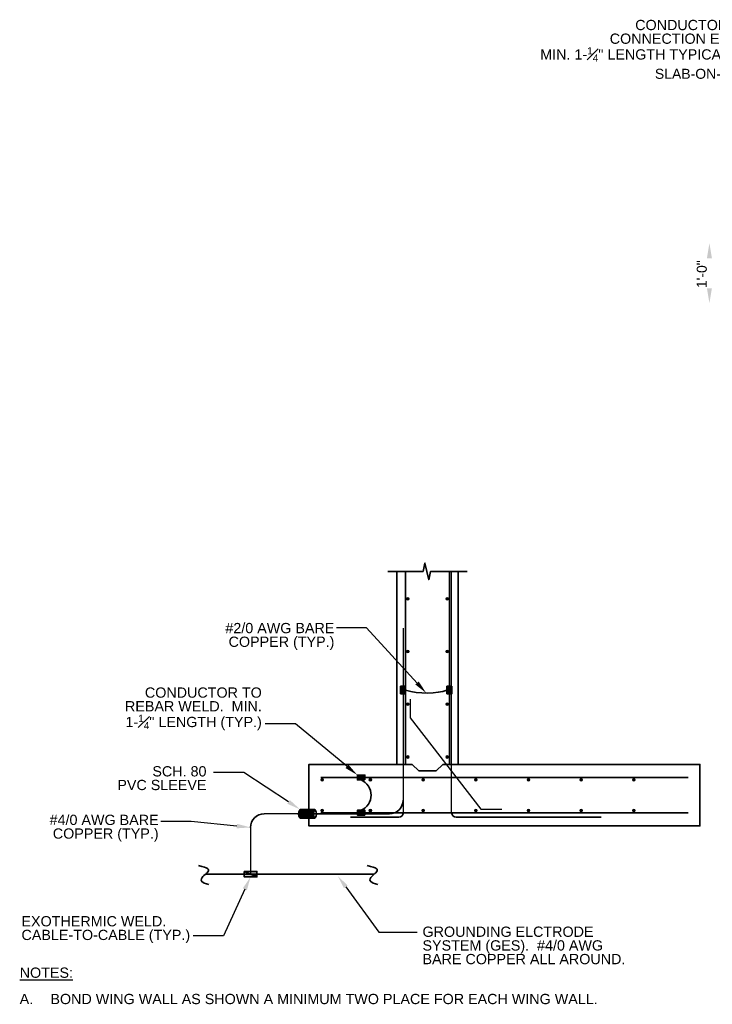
# Model space of a CAD drawing. Header units: inches. Extents: x 294 to 9722, y 170 to 7422.
# Tile 1 of 35: x 324 to 932, y 300 to 1164. Entities that reach past the tile are written whole.
import ezdxf
from ezdxf import colors
from ezdxf.entities.mleader import LeaderData, LeaderLine
from ezdxf.enums import TextEntityAlignment as Align
from ezdxf.math import Vec2, Vec3

# ---------------------------------------------------------------- set-up
doc = ezdxf.new("R2010")
doc.units = ezdxf.units.IN
doc.header["$MEASUREMENT"] = 0
for name, color, linetype, lineweight in [('E-ANNO-TEXT', 7, 'Continuous', 25), ('E-DETL-GRPH', 7, 'Continuous', 35), ('S-301 Building Sections [E-202 Reference]$0$G-ELECT-REF', 253, 'Continuous', 9), ('S-REIN-RBAR', 253, 'Continuous', 13)]:
    doc.layers.add(name, color=color, linetype=linetype, lineweight=lineweight)
doc.styles.add("S-301 Building Sections [E-202 Reference]$0$3 4 1'-0", font='arial.ttf', dxfattribs={"height": 2})
doc.styles.get("Standard").update_dxf_attribs({"font": 'arial.ttf'})

# ---------------------------------------------------------------- blocks, each defined once
blk = doc.blocks.new('REINFDOT')
for radius in [0.00313, 0.00187, 0.000625]:
    blk.add_circle((0, 0), radius)
blk = doc.blocks.new('REINF. DOT')
at = {"layer": 'S-REIN-RBAR', "xscale": 100, "yscale": 100, "zscale": 100, "rotation": 90.00000000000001}
blk.add_blockref('REINFDOT', (36.53, 24.59), dxfattribs=at)
blk = doc.blocks.new('REINF. DOT_1')
at = {"layer": 'S-REIN-RBAR', "extrusion": (0, 0, -1), "xscale": 100, "yscale": -100, "zscale": 100, "rotation": 89.99999999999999}
blk.add_blockref('REINFDOT', (-36.53, 24.59), dxfattribs=at)
blk = doc.blocks.new('S-301 Building Sections [E-202 Reference]')
at = {"layer": 'S-301 Building Sections [E-202 Reference]$0$G-ELECT-REF', "color": 9, "extrusion": (0, 0, -1)}
blk.add_solid([(-629.57, 237.95), (-630.07, 240.95), (-630.57, 237.95)], dxfattribs=at)
at = {"layer": 'S-301 Building Sections [E-202 Reference]$0$G-ELECT-REF', "color": 9}
blk.add_solid([(630.57, 231.95), (630.07, 228.95), (629.57, 231.95)], dxfattribs=at)
at = {"layer": 'S-301 Building Sections [E-202 Reference]$0$G-ELECT-REF', "color": 9, "lineweight": 30, "style": "S-301 Building Sections [E-202 Reference]$0$3 4 1'-0"}
blk.add_text('SLAB-ON-GRADE', height=2, dxfattribs=at).set_placement((619.17, 273.79))
at = {"layer": 'S-301 Building Sections [E-202 Reference]$0$G-ELECT-REF', "color": 9, "style": "S-301 Building Sections [E-202 Reference]$0$3 4 1'-0"}
blk.add_text('1\'-0"', height=2, rotation=90, dxfattribs=at).set_placement((628.54, 234.75), align=Align.MIDDLE_CENTER)

msp = doc.modelspace()

# ---------------------------------------------------------------- hatches: boundary and pattern name
at = {"layer": 'E-DETL-GRPH'}
h = msp.add_hatch(color=0, dxfattribs=at)
h.dxf.hatch_style = 1
h.paths.add_polyline_path([(663.00619, 578.96569), (658.6725, 578.96569), (658.6725, 572.39858), (663.00619, 572.39858)])
h = msp.add_hatch(color=0, dxfattribs=at)
h.dxf.hatch_style = 1
h.paths.add_polyline_path([(703.74446, 578.96569), (699.41077, 578.96569), (699.41077, 572.39858), (703.74446, 572.39858)])
h = msp.add_hatch(color=0, dxfattribs=at)
h.dxf.hatch_style = 1
h.paths.add_polyline_path([(627.30213, 496.78144), (627.30213, 501.11514), (620.74879, 501.11514), (620.74879, 496.78144)])
h = msp.add_hatch(dxfattribs=at)
h.set_pattern_fill('ANSI31', color=0, scale=6)
h.set_pattern_definition([(45, (-949.52165, -120.66756), (-0.5303301, 0.5303301), [])])
edge = h.paths.add_edge_path()
edge.add_line((578.14905, 470.98935), (570.39247, 470.98935))
edge.add_spline(control_points=[(570.39247, 470.98935), (569.44544, 469.64577), (568.9661, 468.37138), (568.93725, 467.1465)], knot_values=[0, 0, 0, 0, 0.481265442, 0.481265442, 0.481265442, 0.481265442], degree=3, periodic=0)
edge.add_line((568.93725, 467.1465), (578.14905, 467.1465))
edge.add_line((578.14905, 467.1465), (578.14905, 470.98935))
edge = h.paths.add_edge_path()
edge.add_spline(control_points=[(582.03152, 467.1465), (582.06037, 468.37138), (582.53971, 469.64577), (583.48674, 470.98935)], knot_values=[0, 0, 0, 0, 0.481265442, 0.481265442, 0.481265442, 0.481265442], degree=3, periodic=0)
edge.add_line((583.48674, 470.98935), (578.14905, 470.98935))
edge.add_line((578.14905, 470.98935), (578.14905, 467.1465))
edge.add_line((578.14905, 467.1465), (582.03152, 467.1465))
edge = h.paths.add_edge_path()
edge.add_spline(control_points=[(583.48674, 463.33367), (582.49268, 464.56353), (582.00042, 465.82626), (582.03152, 467.1465)], knot_values=[0.481265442, 0.481265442, 0.481265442, 0.481265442, 1, 1, 1, 1], degree=3, periodic=0)
edge.add_line((582.03152, 467.1465), (578.14905, 467.1465))
edge.add_line((578.14905, 467.1465), (578.14905, 463.33367))
edge.add_line((578.14905, 463.33367), (583.48674, 463.33367))
edge = h.paths.add_edge_path()
edge.add_line((578.14905, 467.1465), (568.93725, 467.1465))
edge.add_spline(control_points=[(568.93725, 467.1465), (568.90615, 465.82626), (569.3984, 464.56353), (570.39247, 463.33367)], knot_values=[0.481265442, 0.481265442, 0.481265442, 0.481265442, 1, 1, 1, 1], degree=3, periodic=0)
edge.add_line((570.39247, 463.33367), (578.14905, 463.33367))
edge.add_line((578.14905, 463.33367), (578.14905, 467.1465))
h = msp.add_hatch(color=0, dxfattribs=at)
h.dxf.hatch_style = 1
h.paths.add_polyline_path([(627.30213, 465.9243), (627.30213, 470.25799), (620.74879, 470.25799), (620.74879, 465.9243)])
h = msp.add_hatch(color=0, dxfattribs=at)
h.dxf.hatch_style = 1
h.paths.add_polyline_path([(532.46045, 416.55494), (521.35377, 416.55494), (526.90711, 414.178), (532.46045, 414.178)])
h.paths.add_polyline_path([(521.35377, 416.55494), (521.35377, 414.178), (526.90711, 414.178)], flags=17)
h.paths.add_polyline_path([(526.90711, 414.178), (521.35377, 414.178), (521.35377, 411.80107), (532.46045, 411.80107)])
h.paths.add_polyline_path([(532.46045, 414.11631, -0.015148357), (526.90711, 414.178), (532.46045, 411.80107)])
h = msp.add_hatch(color=0, dxfattribs=at)
h.dxf.hatch_style = 1
h.paths.add_polyline_path([(532.46045, 414.178), (526.90711, 414.178), (532.46045, 411.80107)])

# ---------------------------------------------------------------- linework, layer by layer
at = {"layer": 'E-ANNO-TEXT', "color": 9}
for p, q in [((703.50619, 468.09115), (703.50619, 679.77314)), ((661.07762, 468.09115), (661.07762, 630.09115))]:
    msp.add_line(p, q, dxfattribs=at)
at = {"layer": 'E-ANNO-TEXT', "color": 0}
for p, q in [((660.83934, 573.41235), (660.83934, 479.1465)), ((568.93725, 467.1465), (538.90711, 467.1465)), ((526.90711, 455.1465), (526.90711, 414.178))]:
    msp.add_line(p, q, dxfattribs=at)
at = {"layer": 'E-ANNO-TEXT', "color": 9, "elevation": -13.576, "flags": 128}
msp.add_lwpolyline([(667.04997, 567.58066), (667.04997, 551.37341), (728.97796, 471.14874), (747.70076, 471.14874)], dxfattribs=at)
at = {"layer": 'E-DETL-GRPH', "color": 9}
for p, q in [((655.2919, 510.51972), (655.2919, 679.77314)), ((663.00619, 510.51972), (663.00619, 679.77314)), ((701.57762, 510.51972), (701.57762, 679.77314)), ((709.2919, 679.77314, -13.576), (709.2919, 510.51972)), ((674.57762, 504.77394), (668.83184, 510.51972)), ((690.00619, 504.77394), (695.75196, 510.51972)), ((674.57762, 504.77394), (690.00619, 504.77394)), ((588.56056, 498.94829), (911.08054, 498.94829)), ((588.56056, 468.09115), (911.08054, 468.09115)), ((614.7919, 464.234), (657.22048, 464.234)), ((834.64905, 464.234), (707.36333, 464.234))]:
    msp.add_line(p, q, dxfattribs=at)
at = {"layer": 'E-DETL-GRPH', "color": 0}
for p, q in [((570.39247, 470.98935), (583.48674, 470.98935)), ((627.30213, 467.1465), (582.03152, 467.1465)), ((648.83934, 467.1465), (627.30213, 467.1465)), ((570.39247, 463.33367), (583.48674, 463.33367)), ((521.35377, 416.55494), (532.46045, 411.80107)), ((487.34006, 414.178), (635.52116, 414.178))]:
    msp.add_line(p, q, dxfattribs=at)
at = {"layer": 'E-DETL-GRPH', "color": 9, "elevation": -13.576, "flags": 128}
msp.add_lwpolyline([(717.23868, 679.77314), (694.36611, 679.77314), (685.00378, 679.77314), (683.33936, 672.44972), (680.01054, 687.09656), (678.34612, 679.77314), (647.41093, 679.77314)], dxfattribs=at)
at = {"layer": 'E-DETL-GRPH', "color": 0}
for points in [[(663.00619, 578.96569), (663.00619, 572.39858), (658.6725, 572.39858), (658.6725, 578.96569)], [(703.74446, 578.96569), (703.74446, 572.39858), (699.41077, 572.39858), (699.41077, 578.96569)], [(627.30213, 496.78144), (620.74879, 496.78144), (620.74879, 501.11514), (627.30213, 501.11514)], [(627.30213, 465.9243), (620.74879, 465.9243), (620.74879, 470.25799), (627.30213, 470.25799)], [(521.35377, 416.55494), (532.46045, 416.55494), (532.46045, 411.80107), (521.35377, 411.80107)]]:
    msp.add_lwpolyline(points, close=True, dxfattribs=at)
at = {"layer": 'E-DETL-GRPH', "color": 9, "flags": 128}
for points in [[(695.75196, 510.51972), (921.43476, 510.51972), (921.43476, 456.51972), (578.14905, 456.51972), (578.14905, 463.33367)], [(578.14905, 470.98935), (578.14905, 510.51972), (668.83184, 510.51972)]]:
    msp.add_lwpolyline(points, dxfattribs=at)
at = {"layer": 'E-DETL-GRPH', "color": 0}
for centre, radius, start, end in [((618.28357, 483.51972), 14.45139, 293.41101377, 66.58898623), ((648.83934, 479.1465), 12, 270, 0), ((538.90711, 455.1465), 12, 90, 180)]:
    msp.add_arc(centre, radius, start, end, dxfattribs=at)
at = {"layer": 'E-DETL-GRPH', "color": 9}
msp.add_arc((657.22048, 468.09115), 3.85714, 270, 0, dxfattribs=at)
at = {"layer": 'E-DETL-GRPH', "color": 9, "extrusion": (0, 0, -1)}
msp.add_arc((-707.36333, 468.09115), 3.85714, 270, 0, dxfattribs=at)
at = {"layer": 'E-DETL-GRPH', "color": 0}
for points in [[(699.41077, 575.68214), (690.80396, 572.27755), (674.75863, 571.98599), (663.00619, 575.68214)], [(570.39247, 470.98935), (568.42468, 468.19759), (568.47614, 465.70455), (570.39247, 463.33367)], [(583.48674, 470.98935), (581.51895, 468.19759), (581.57041, 465.70455), (583.48674, 463.33367)], [(583.48674, 470.98935), (585.45454, 468.19759), (585.40308, 465.70455), (583.48674, 463.33367)], [(481.08771, 421.67502), (490.35059, 419.65157), (490.53101, 416.67191), (487.08003, 414.0257), (482.97785, 410.48833), (483.45998, 406.71396), (490.37032, 405.18815)], [(629.26882, 421.67502), (638.5317, 419.65157), (638.71211, 416.67191), (635.26113, 414.0257), (631.15895, 410.48833), (631.64108, 406.71396), (638.55142, 405.18815)]]:
    msp.add_open_spline(points, degree=3, dxfattribs=at)

# ---------------------------------------------------------------- block references
at = {"layer": 'E-ANNO-TEXT', "color": 0, "xscale": 4.39128, "yscale": 4.39128, "zscale": 4.39128}
msp.add_blockref('S-301 Building Sections [E-202 Reference]', (-1837.00104, -90.26287), dxfattribs=at)
at = {"layer": 'E-DETL-GRPH', "color": 9, "extrusion": (0, 0, -1), "xscale": 3.85714286, "yscale": 3.85714286, "zscale": 3.85714286, "rotation": 180}
for p in [(-524.0202, 750.66847), (-524.0202, 704.38275), (-524.0202, 658.09704), (-524.0202, 611.81132), (-448.80591, 591.86466), (-491.23449, 591.86466), (-537.5202, 591.86466), (-583.80591, 591.86466), (-630.09163, 591.86466), (-676.37734, 591.86466), (-722.66306, 591.86466)]:
    msp.add_blockref('REINF. DOT_1', p, dxfattribs=at)
at = {"layer": 'E-DETL-GRPH', "color": 9, "xscale": 3.85714286, "yscale": 3.85714286, "zscale": 3.85714286, "rotation": 180}
for p in [(840.56361, 750.66847), (840.56361, 704.38275), (840.56361, 658.09704), (840.56361, 611.81132)]:
    msp.add_blockref('REINF. DOT', p, dxfattribs=at)
at = {"layer": 'E-DETL-GRPH', "color": 9, "xscale": 3.85714286, "yscale": 3.85714286, "zscale": 3.85714286}
for p in [(448.80591, 375.17478), (491.23449, 375.17478), (537.5202, 375.17478), (583.80591, 375.17478), (630.09163, 375.17478), (676.37734, 375.17478), (722.66306, 375.17478)]:
    msp.add_blockref('REINF. DOT', p, dxfattribs=at)

# ---------------------------------------------------------------- texts
at = {"layer": 'E-ANNO-TEXT', "color": 0, "char_height": 9, "line_spacing_factor": 0.8}
for s, width, heights, insert, attachment_point in [('\\A1;\\pxqr;CONDUCTOR TO REBAR CONNECTION EXOTHERMIC\\P\\pq*;MIN. 1-{\\H0.7x;\\S1#4;}" LENGTH TYPICAL EVERY 4\'.', 232.838684, [55.63962], (781.27933, 1163.73734), 1), ('\\A1;\\pxqr;#2/0 AWG BARE COPPER (TYP.)', 103.9056703, [33.95833], (496.63878, 634.58593), 1), ('\\A1;\\pxqr;CONDUCTOR TO REBAR WELD.  MIN. 1-{\\H0.7x;\\S1#4;}" LENGTH (TYP.)', 120.5504269, [46.44091], (416.26839, 577.99364), 1), ('\\A1;\\pxqr;SCH. 80\\PPVC SLEEVE', 83.6945476, [23.64337], (404.53482, 508.90261), 1), ('\\A1;\\pxqr;#4/0 AWG BARE COPPER (TYP.)', 103.9056703, [33.95833], (446.19969, 466.31127), 3), ('\\A1;EXOTHERMIC WELD.\\PCABLE-TO-CABLE (TYP.)', 155.2993762, [30.86912], (325.80287, 377.35161), 1), ('\\A1;GROUNDING ELCTRODE SYSTEM (GES).  #4/0 AWG BARE COPPER ALL AROUND.', 183.9896516, [46.47388], (677.89977, 368.1548), 1)]:
    msp.add_mtext_dynamic_manual_height_columns(s, width=width, gutter_width=48, heights=heights, dxfattribs=dict(at, insert=insert, attachment_point=attachment_point))
at = {"layer": 'E-ANNO-TEXT', "color": 0, "char_height": 9, "attachment_point": 1}
for s, insert, width in [('{\\LNOTES:}', (324.21656, 332.22215), 63.6272003), ('\\pxi-3,l3,t3;A.^IBOND WING WALL AS SHOWN A MINIMUM TWO PLACE FOR EACH WING WALL.', (324.21656, 309.11884), 524.7494484)]:
    msp.add_mtext(s, dxfattribs=dict(at, insert=insert, width=width))

# ---------------------------------------------------------------- leaders
at = {"layer": 'E-ANNO-TEXT', "color": 0}
ml = msp.add_multileader_mtext('Standard', dxfattribs=at)
ml.set_content('')
ml.set_leader_properties()
ml.build(insert=Vec2(0, 0))
ml.multileader.update_dxf_attribs({"dogleg_length": 0.36, "arrow_head_size": 12, "scale": 48})
ctx = ml.context
ctx.base_point, ctx.scale, ctx.char_height, ctx.arrow_head_size, ctx.landing_gap_size, ctx.plane_origin = Vec3(593.63116, 630.17201), 48, 8.64, 12, 4.32, Vec3(41.72014, 662.29199)
ctx.text_align_type = 2
notes = []
notes.append((ctx, [(1, (1, 1, 0), (628.84893, 630.17201), (-1, 0), 26.57777, [(0, [(681.22842, 573.02216)], 0, [])])]))
ctx.mtext.insert, ctx.mtext.alignment, ctx.mtext.flow_direction = Vec3(597.95116, 634.49201), 3, 5
ml = msp.add_multileader_mtext('Standard', dxfattribs=at)
ml.set_content('')
ml.set_leader_properties()
ml.build(insert=Vec2(0, 0))
ml.multileader.update_dxf_attribs({"dogleg_length": 0.36, "arrow_head_size": 12, "scale": 48})
ctx = ml.context
ctx.base_point, ctx.scale, ctx.char_height, ctx.arrow_head_size, ctx.landing_gap_size, ctx.plane_origin = Vec3(531.13563, 546.20365), 48, 8.64, 12, 4.32, Vec3(34.26193, 584.53088)
ctx.text_align_type = 2
notes.append((ctx, [(1, (1, 1, 0), (566.3534, 546.20365), (-1, 0), 26.57777, [(0, [(620.74879, 501.11514)], 0, [])])]))
ctx.mtext.insert, ctx.mtext.alignment, ctx.mtext.flow_direction = Vec3(535.45563, 550.52365), 3, 5
ml = msp.add_multileader_mtext('Standard', dxfattribs=at)
ml.set_content('')
ml.set_leader_properties()
ml.build(insert=Vec2(0, 0))
ml.multileader.update_dxf_attribs({"dogleg_length": 0.36, "arrow_head_size": 12, "scale": 48})
ctx = ml.context
ctx.base_point, ctx.scale, ctx.char_height, ctx.arrow_head_size, ctx.landing_gap_size, ctx.plane_origin = Vec3(485.74823, 503.26442), 48, 8.64, 12, 4.32, Vec3(-66.4274, 530.15182)
ctx.text_align_type = 2
notes.append((ctx, [(1, (1, 1, 0), (520.96601, 503.26442), (-1, 0), 26.57777, [(0, [(570.39247, 470.98935)], 0, [])])]))
ctx.mtext.insert, ctx.mtext.alignment, ctx.mtext.flow_direction = Vec3(490.06823, 507.58442), 3, 5
ml = msp.add_multileader_mtext('Standard', dxfattribs=at)
ml.set_content('')
ml.set_leader_properties()
ml.build(insert=Vec2(0, 0))
ml.multileader.update_dxf_attribs({"dogleg_length": 0.36, "arrow_head_size": 12, "scale": 48})
ctx = ml.context
ctx.base_point, ctx.scale, ctx.char_height, ctx.arrow_head_size, ctx.landing_gap_size, ctx.plane_origin = Vec3(439.5101, 460.33203), 48, 8.64, 12, 4.32, Vec3(-112.40092, 492.45201)
ctx.text_align_type = 2
notes.append((ctx, [(1, (1, 1, 0), (474.72787, 460.33203), (-1, 0), 26.57777, [(0, [(526.90711, 455.1465)], 0, [])])]))
ctx.mtext.insert, ctx.mtext.alignment, ctx.mtext.flow_direction = Vec3(443.8301, 464.65203), 3, 5
ml = msp.add_multileader_mtext('Standard', dxfattribs=at)
ml.set_content('')
ml.set_leader_properties()
ml.build(insert=Vec2(0, 0))
ml.multileader.update_dxf_attribs({"text_right_attachment_type": 3, "dogleg_length": 0.36, "arrow_head_size": 12, "scale": 48})
ctx = ml.context
ctx.base_point, ctx.scale, ctx.char_height, ctx.arrow_head_size, ctx.landing_gap_size, ctx.plane_origin = Vec3(468.03298, 359.96148), 48, 8.64, 12, 4.32, Vec3(41.40918, 420.6499)
ctx.right_attachment, ctx.text_align_type = 3, 2
notes.append((ctx, [(1, (1, 1, 0), (503.25076, 359.96148), (-1, 0), 26.57777, [(0, [(526.90711, 411.80107)], 0, [])])]))
ctx.mtext.insert, ctx.mtext.alignment, ctx.mtext.flow_direction = Vec3(472.35298, 364.28148), 3, 5
ml = msp.add_multileader_mtext('Standard', dxfattribs=at)
ml.set_content('')
ml.set_leader_properties()
ml.build(insert=Vec2(0, 0))
ml.multileader.update_dxf_attribs({"dogleg_length": 0.36, "arrow_head_size": 12, "scale": 48})
ctx = ml.context
ctx.base_point, ctx.scale, ctx.char_height, ctx.arrow_head_size, ctx.landing_gap_size, ctx.plane_origin = Vec3(673.18785, 363.2069), 48, 8.64, 12, 4.32, Vec3(476.38367, 233.80914)
notes.append((ctx, [(0, (1, 1, 0), (639.58742, 363.2069), (1, 0), 33.60043, [(0, [(603.43152, 412.74883)], 0, [])])]))
ctx.mtext.insert, ctx.mtext.flow_direction = Vec3(677.50785, 367.5269), 5
for ctx, leaders in notes:
    for number, flags, end, landing, length, lines in leaders:
        leader = LeaderData()
        leader.index, (leader.has_last_leader_line, leader.has_dogleg_vector, leader.attachment_direction) = number, flags
        leader.last_leader_point, leader.dogleg_vector, leader.dogleg_length = Vec3(end), Vec3(landing), length
        for number, points, colour, breaks in lines:
            line = LeaderLine()
            line.index, line.vertices, line.color, line.breaks = number, Vec3.list(points), colors.encode_raw_color(colour), breaks
            leader.lines.append(line)
        ctx.leaders.append(leader)

doc.saveas('drawing.dxf')
